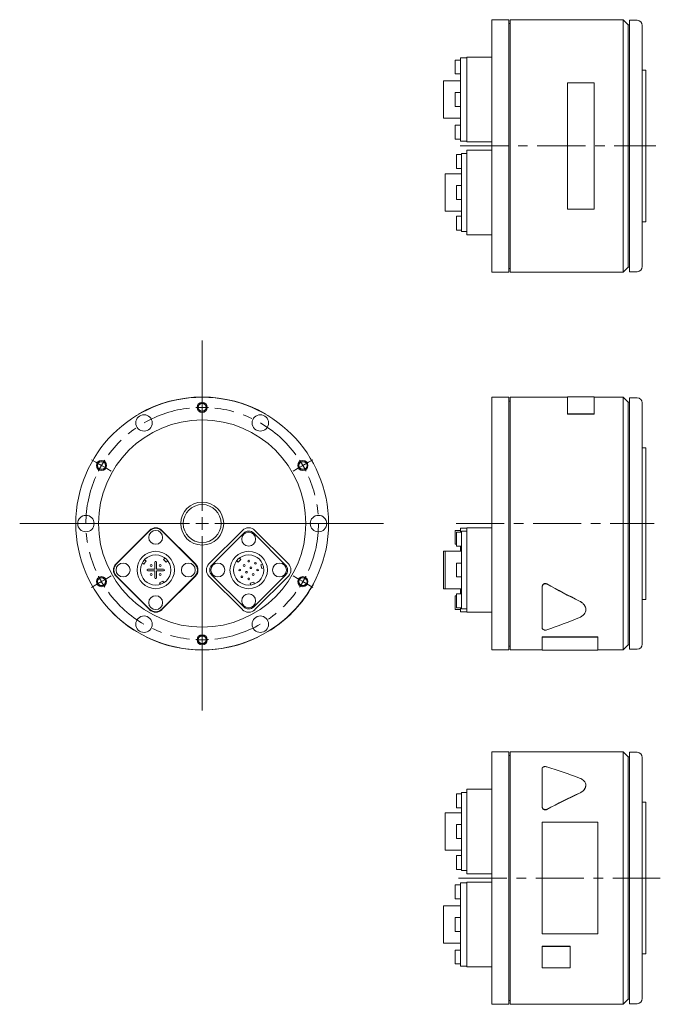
# Model space of a CAD drawing. Header units: millimetres. Extents: x 28 to 566, y 30 to 425.
# Tile 1 of 3: x 28 to 281, y 30 to 420. Entities that reach past the tile are written whole.
import ezdxf

# ---------------------------------------------------------------- set-up
doc = ezdxf.new("R2010")
doc.units = ezdxf.units.MM
doc.header["$LTSCALE"] = 1.5
doc.linetypes.add('CENTERX2', pattern=[20.32, 12.7, -2.54, 2.54, -2.54])

# ---------------------------------------------------------------- blocks, each defined once
blk = doc.blocks.new('SW_CENTERMARKSYMBOL_2')
at = {"color": 6, "linetype": 'Continuous', "lineweight": 0}
for p, q in [((0, 5), (0, 72.4)), ((-5, 0), (-72.18, 0)), ((0, 0), (-2.5, 0)), ((0, 0), (0, 2.5)), ((0, 0), (0, -2.5)), ((0, 0), (2.5, 0)), ((5, 0), (71.7, 0)), ((0, -5), (0, -73.95))]:
    blk.add_line(p, q, dxfattribs=at)
blk = doc.blocks.new('SW_CENTERMARKSYMBOL_3')
at = {"color": 6, "linetype": 'CENTERX2', "lineweight": 0}
for p, q in [((-42, -21.75), (-43.73, -20.75)), ((-39.84, -23), (-42, -21.75)), ((-39.84, -23), (-37.67, -24.25)), ((39.84, -23), (37.67, -24.25)), ((39.84, -23), (42, -21.75)), ((42, -21.75), (43.73, -20.75)), ((-37.67, -24.25), (-35.94, -25.25)), ((37.67, -24.25), (35.94, -25.25)), ((-39.84, -69), (-42, -70.25)), ((-39.84, -69), (-37.67, -67.75)), ((-37.67, -67.75), (-35.94, -66.75)), ((37.67, -67.75), (35.94, -66.75)), ((39.84, -69), (37.67, -67.75)), ((39.84, -69), (42, -70.25)), ((-42, -70.25), (-43.73, -71.25)), ((42, -70.25), (43.73, -71.25))]:
    blk.add_line(p, q, dxfattribs=at)
for start, end in [(90, 93.1139), (86.8861, 90), (96.2278, 143.7722), (36.2278, 83.7722), (150, 153.1139), (146.8861, 150), (30, 33.1139), (26.8861, 30), (156.2278, 203.7722), (336.2278, 23.7722), (206.8861, 210), (210, 213.1139), (326.8861, 330), (330, 333.1139), (216.2278, 263.7722), (276.2278, 323.7722), (266.8861, 270), (270, 273.1139)]:
    blk.add_arc((0, -46), 46, start, end, dxfattribs=at)

msp = doc.modelspace()

# ---------------------------------------------------------------- linework, layer by layer
at = {"color": 7, "linetype": 'Continuous', "lineweight": 15}
for p, q in [((221.12, 419.68), (214.32, 419.68)), ((214.32, 319.68), (214.32, 419.68)), ((221.12, 319.68), (221.12, 419.68)), ((221.62, 418.18), (221.12, 418.18)), ((266.32, 419.68), (221.62, 419.68)), ((221.62, 319.68), (221.62, 419.68)), ((268.32, 417.68), (266.32, 419.68)), ((266.32, 319.68), (266.32, 419.68)), ((268.82, 417.68), (268.32, 417.68)), ((268.32, 321.68), (268.32, 417.68)), ((271.82, 419.43), (268.82, 419.43)), ((268.82, 319.93), (268.82, 419.43)), ((273.82, 417.43), (273.82, 321.93)), ((201.92, 403.72), (199.92, 403.72)), ((199.92, 398.22), (199.92, 403.72)), ((204.42, 404.57), (201.92, 404.57)), ((201.92, 403.55), (201.92, 404.57)), ((201.92, 390.53), (201.92, 403.55)), ((214.32, 404.78), (204.42, 404.78)), ((204.42, 403.76), (204.42, 404.78)), ((204.42, 390.53), (204.42, 403.76)), ((199.92, 398.22), (201.92, 398.22)), ((275.32, 399.68), (273.82, 399.68)), ((275.32, 339.68), (275.32, 399.68)), ((201.92, 395.46), (195.22, 395.46)), ((195.22, 380.66), (195.22, 395.46)), ((244.32, 394.73), (244.32, 344.63)), ((254.82, 394.73), (244.32, 394.73)), ((254.82, 344.63), (254.82, 394.73)), ((201.92, 390.81), (199.92, 390.81)), ((199.92, 385.31), (199.92, 390.81)), ((201.92, 385.59), (201.92, 390.53)), ((204.42, 385.59), (204.42, 390.53)), ((199.92, 385.31), (201.92, 385.31)), ((201.92, 372.57), (201.92, 385.59)), ((204.42, 372.36), (204.42, 385.59)), ((195.22, 380.66), (201.92, 380.66)), ((201.92, 377.9), (199.92, 377.9)), ((199.92, 372.4), (199.92, 377.9)), ((199.92, 372.4), (201.92, 372.4)), ((201.92, 371.55), (201.92, 372.57)), ((201.92, 371.55), (204.42, 371.55)), ((204.42, 371.34), (204.42, 372.36)), ((204.42, 371.34), (214.32, 371.34)), ((204.42, 366.68), (202.42, 366.68)), ((202.42, 365.86), (202.42, 366.68)), ((214.32, 368.01), (204.42, 368.01)), ((204.42, 366.99), (204.42, 368.01)), ((204.42, 353.77), (204.42, 366.99)), ((202.42, 366.25), (200.42, 366.25)), ((200.42, 360.75), (200.42, 366.25)), ((202.42, 353.27), (202.42, 365.86)), ((202.42, 358.69), (195.87, 358.69)), ((195.87, 343.89), (195.87, 358.69)), ((200.42, 360.75), (202.42, 360.75)), ((202.42, 354.04), (200.42, 354.04)), ((200.42, 348.54), (200.42, 354.04)), ((202.42, 349.31), (202.42, 353.27)), ((204.42, 348.82), (204.42, 353.77)), ((200.42, 348.54), (202.42, 348.54)), ((202.42, 336.72), (202.42, 349.31)), ((204.42, 335.59), (204.42, 348.82)), ((195.87, 343.89), (202.42, 343.89)), ((244.32, 344.63), (254.82, 344.63)), ((202.42, 341.84), (200.42, 341.84)), ((200.42, 336.34), (200.42, 341.84)), ((273.82, 339.68), (275.32, 339.68)), ((200.42, 336.34), (202.42, 336.34)), ((202.42, 335.9), (202.42, 336.72)), ((202.42, 335.9), (204.42, 335.9)), ((204.42, 334.57), (204.42, 335.59)), ((204.42, 334.57), (214.32, 334.57)), ((214.32, 319.68), (221.12, 319.68)), ((221.12, 321.18), (221.62, 321.18)), ((221.62, 319.68), (266.32, 319.68)), ((266.32, 319.68), (268.32, 321.68)), ((268.32, 321.68), (268.82, 321.68)), ((268.82, 319.93), (271.82, 319.93)), ((221.12, 270.23), (214.32, 270.23)), ((214.32, 220.23), (214.32, 270.23)), ((221.12, 220.23), (221.12, 270.23)), ((244.32, 270.23), (221.62, 270.23)), ((221.62, 220.23), (221.62, 270.23)), ((254.82, 270.33), (244.32, 270.33)), ((244.32, 270.33), (244.32, 263.62)), ((254.82, 263.62), (254.82, 270.33)), ((266.32, 270.23), (254.82, 270.23)), ((268.32, 268.23), (266.32, 270.23)), ((266.32, 220.23), (266.32, 270.23)), ((271.82, 269.98), (268.82, 269.98)), ((268.82, 220.23), (268.82, 269.98)), ((221.62, 268.73), (221.12, 268.73)), ((268.82, 268.23), (268.32, 268.23)), ((268.32, 220.23), (268.32, 268.23)), ((273.82, 267.98), (273.82, 172.48)), ((74.79, 263.53), (74.74, 263.62)), ((124.79, 263.53), (124.84, 263.62)), ((244.32, 263.62), (254.82, 263.62)), ((244.32, 263.53), (244.32, 263.62)), ((244.32, 263.53), (254.82, 263.53)), ((254.82, 263.53), (254.82, 263.62)), ((275.32, 250.23), (273.82, 250.23)), ((275.32, 220.23), (275.32, 250.23)), ((204.42, 218.35), (201.92, 218.35)), ((201.92, 217.33), (201.92, 218.35)), ((214.32, 218.57), (204.42, 218.57)), ((204.42, 217.54), (204.42, 218.57)), ((214.32, 170.23), (214.32, 220.23)), ((221.12, 170.23), (221.12, 220.23)), ((221.62, 170.23), (221.62, 220.23)), ((266.32, 170.23), (266.32, 220.23)), ((268.32, 172.23), (268.32, 220.23)), ((268.82, 170.48), (268.82, 220.23)), ((275.32, 190.23), (275.32, 220.23)), ((78.93, 217.54), (65.71, 204.32)), ((78.93, 217.33), (65.92, 204.32)), ((97.1, 204.32), (83.88, 217.54)), ((96.89, 204.32), (83.88, 217.33)), ((115.7, 217.54), (102.48, 204.32)), ((116.2, 216.41), (103.61, 203.82)), ((132.74, 203.82), (120.16, 216.41)), ((133.87, 204.32), (120.65, 217.54)), ((201.92, 217.51), (199.92, 217.51)), ((199.92, 214.76), (199.92, 217.51)), ((199.92, 212.01), (199.92, 214.76)), ((202.42, 216.8), (200.42, 216.8)), ((200.42, 214.05), (200.42, 216.8)), ((201.92, 216.8), (201.92, 217.33)), ((204.42, 217.23), (202.42, 217.23)), ((202.42, 216.41), (202.42, 217.23)), ((202.42, 203.82), (202.42, 216.41)), ((204.42, 204.32), (204.42, 217.54)), ((199.92, 212.01), (200.42, 212.01)), ((200.42, 211.3), (200.42, 214.05)), ((200.42, 211.3), (202.42, 211.3)), ((201.92, 209.24), (201.92, 211.3)), ((85.09, 206.58), (84.55, 206.05)), ((115.03, 206.05), (114.5, 206.58)), ((195.87, 209.24), (195.22, 209.24)), ((195.22, 201.84), (195.22, 209.24)), ((202.42, 209.24), (195.87, 209.24)), ((195.87, 201.84), (195.87, 209.24)), ((76.1, 204.64), (76.72, 204.21)), ((76.72, 204.21), (77.58, 205.44)), ((77.58, 205.44), (76.96, 205.87)), ((81.11, 204.95), (81.11, 202.14)), ((81.71, 202.14), (81.71, 204.95)), ((84.55, 206.05), (85.61, 204.99)), ((85.61, 204.99), (86.15, 205.52)), ((113.44, 205.52), (113.97, 204.99)), ((113.97, 204.99), (115.03, 206.05)), ((123.73, 204.11), (123, 203.91)), ((123, 203.91), (123.39, 202.46)), ((202.42, 204.59), (200.42, 204.59)), ((200.42, 201.84), (200.42, 204.59)), ((202.42, 199.86), (202.42, 203.82)), ((204.42, 199.37), (204.42, 204.32)), ((65.71, 199.37), (78.93, 186.15)), ((65.92, 199.37), (78.93, 186.36)), ((81.11, 202.14), (78.29, 202.14)), ((78.29, 201.54), (81.11, 201.54)), ((81.11, 201.54), (81.11, 198.73)), ((84.52, 202.14), (81.71, 202.14)), ((81.71, 201.54), (84.52, 201.54)), ((81.71, 198.73), (81.71, 201.54)), ((83.88, 186.36), (96.89, 199.37)), ((83.88, 186.15), (97.1, 199.37)), ((102.48, 199.37), (115.7, 186.15)), ((103.61, 199.86), (116.2, 187.28)), ((120.16, 187.28), (132.74, 199.86)), ((120.65, 186.15), (133.87, 199.37)), ((123.39, 202.46), (124.12, 202.66)), ((195.22, 194.44), (195.22, 201.84)), ((195.87, 194.44), (195.87, 201.84)), ((200.42, 199.09), (200.42, 201.84)), ((200.42, 199.09), (202.42, 199.09)), ((202.42, 187.28), (202.42, 199.86)), ((204.42, 186.15), (204.42, 199.37)), ((84.28, 197.45), (82.92, 196.81)), ((82.92, 196.81), (83.24, 196.13)), ((84.6, 196.77), (84.28, 197.45)), ((120.25, 197.01), (118.8, 196.63)), ((118.8, 196.63), (118.99, 195.9)), ((120.44, 196.29), (120.25, 197.01)), ((143.88, 196.43), (143.79, 196.48)), ((234.32, 195.4), (234.32, 195.35)), ((234.32, 178.74), (234.32, 195.35)), ((195.22, 194.44), (195.87, 194.44)), ((195.87, 194.44), (202.42, 194.44)), ((200.42, 191.68), (199.92, 191.68)), ((199.92, 188.93), (199.92, 191.68)), ((202.42, 192.39), (200.42, 192.39)), ((200.42, 189.64), (200.42, 192.39)), ((201.92, 192.39), (201.92, 194.44)), ((199.92, 186.18), (199.92, 188.93)), ((200.42, 186.89), (200.42, 189.64)), ((202.42, 186.46), (202.42, 187.28)), ((273.82, 190.23), (275.32, 190.23)), ((64.21, 185.1), (64.13, 185.03)), ((199.92, 186.18), (201.92, 186.18)), ((200.42, 186.89), (202.42, 186.89)), ((201.92, 186.36), (201.92, 186.89)), ((201.92, 185.33), (201.92, 186.36)), ((201.92, 185.33), (204.42, 185.33)), ((202.42, 186.46), (204.42, 186.46)), ((204.42, 185.12), (204.42, 186.15)), ((204.42, 185.12), (214.32, 185.12)), ((251.52, 186.16), (251.52, 186.23)), ((72.75, 178.17), (72.69, 178.09)), ((126.79, 178.15), (126.84, 178.06)), ((77.79, 175.33), (77.75, 175.24)), ((121.79, 175.33), (121.83, 175.24)), ((221.12, 171.73), (221.62, 171.73)), ((234.32, 175.33), (256.32, 175.33)), ((234.32, 175.33), (234.32, 175.24)), ((234.32, 175.24), (256.32, 175.24)), ((234.32, 170.13), (234.32, 175.24)), ((256.32, 175.33), (256.32, 175.24)), ((256.32, 175.24), (256.32, 170.13)), ((266.32, 170.23), (268.32, 172.23)), ((268.32, 172.23), (268.82, 172.23)), ((214.32, 170.23), (221.12, 170.23)), ((221.62, 170.23), (234.32, 170.23)), ((234.32, 170.13), (256.32, 170.13)), ((256.32, 170.23), (266.32, 170.23)), ((268.82, 170.48), (271.82, 170.48)), ((221.12, 129.93), (214.32, 129.93)), ((214.32, 29.93), (214.32, 129.93)), ((221.12, 29.93), (221.12, 129.93)), ((266.32, 129.93), (221.62, 129.93)), ((221.62, 29.93), (221.62, 129.93)), ((268.32, 127.93), (266.32, 129.93)), ((266.32, 29.93), (266.32, 129.93)), ((271.82, 129.68), (268.82, 129.68)), ((268.82, 30.18), (268.82, 129.68)), ((221.62, 128.43), (221.12, 128.43)), ((268.82, 127.93), (268.32, 127.93)), ((268.32, 31.93), (268.32, 127.93)), ((273.82, 127.68), (273.82, 32.18)), ((234.32, 108.02), (234.32, 123.42)), ((202.42, 113.27), (200.42, 113.27)), ((200.42, 107.77), (200.42, 113.27)), ((204.42, 113.71), (202.42, 113.71)), ((202.42, 112.89), (202.42, 113.71)), ((214.32, 115.04), (204.42, 115.04)), ((204.42, 114.02), (204.42, 115.04)), ((204.42, 100.79), (204.42, 114.02)), ((251.52, 116.6), (251.52, 116.67)), ((202.42, 100.3), (202.42, 112.89)), ((275.32, 109.93), (273.82, 109.93)), ((275.32, 49.93), (275.32, 109.93)), ((202.42, 105.72), (195.87, 105.72)), ((195.87, 90.92), (195.87, 105.72)), ((200.42, 107.77), (202.42, 107.77)), ((234.32, 107.97), (234.32, 108.02)), ((234.32, 101.98), (256.32, 101.98)), ((234.32, 57.89), (234.32, 101.98)), ((256.32, 101.98), (256.32, 57.89)), ((202.42, 101.07), (200.42, 101.07)), ((200.42, 95.57), (200.42, 101.07)), ((202.42, 96.34), (202.42, 100.3)), ((204.42, 95.84), (204.42, 100.79)), ((200.42, 95.57), (202.42, 95.57)), ((202.42, 83.75), (202.42, 96.34)), ((204.42, 82.62), (204.42, 95.84)), ((195.87, 90.92), (202.42, 90.92)), ((202.42, 88.86), (200.42, 88.86)), ((200.42, 83.36), (200.42, 88.86)), ((200.42, 83.36), (202.42, 83.36)), ((202.42, 82.93), (202.42, 83.75)), ((202.42, 82.93), (204.42, 82.93)), ((204.42, 81.6), (204.42, 82.62)), ((204.42, 78.06), (201.92, 78.06)), ((201.92, 77.04), (201.92, 78.06)), ((204.42, 81.6), (214.32, 81.6)), ((214.32, 78.27), (204.42, 78.27)), ((204.42, 77.25), (204.42, 78.27)), ((201.92, 77.21), (199.92, 77.21)), ((199.92, 71.71), (199.92, 77.21)), ((201.92, 64.02), (201.92, 77.04)), ((204.42, 64.02), (204.42, 77.25)), ((199.92, 71.71), (201.92, 71.71)), ((201.92, 68.95), (195.22, 68.95)), ((195.22, 54.15), (195.22, 68.95)), ((201.92, 64.3), (199.92, 64.3)), ((199.92, 58.8), (199.92, 64.3)), ((201.92, 59.07), (201.92, 64.02)), ((204.42, 59.07), (204.42, 64.02)), ((199.92, 58.8), (201.92, 58.8)), ((201.92, 46.06), (201.92, 59.07)), ((204.42, 45.85), (204.42, 59.07)), ((256.32, 57.89), (234.32, 57.89)), ((195.22, 54.15), (201.92, 54.15)), ((201.92, 51.39), (199.92, 51.39)), ((199.92, 45.89), (199.92, 51.39)), ((234.32, 52.93), (245.32, 52.93)), ((234.32, 52.93), (234.32, 52.88)), ((234.32, 52.88), (245.32, 52.88)), ((234.32, 44.31), (234.32, 52.88)), ((245.32, 52.93), (245.32, 52.88)), ((245.32, 52.88), (245.32, 44.31)), ((273.82, 49.93), (275.32, 49.93)), ((199.92, 45.89), (201.92, 45.89)), ((201.92, 45.04), (201.92, 46.06)), ((201.92, 45.04), (204.42, 45.04)), ((204.42, 44.83), (204.42, 45.85)), ((204.42, 44.83), (214.32, 44.83)), ((245.32, 44.31), (234.32, 44.31)), ((221.12, 31.43), (221.62, 31.43)), ((266.32, 29.93), (268.32, 31.93)), ((268.32, 31.93), (268.82, 31.93)), ((214.32, 29.93), (221.12, 29.93)), ((221.62, 29.93), (266.32, 29.93)), ((268.82, 30.18), (271.82, 30.18))]:
    msp.add_line(p, q, dxfattribs=at)
at = {"color": 6, "linetype": 'CENTERX2', "lineweight": 0}
for p, q in [((201.85, 369.68), (279.19, 369.68)), ((200.22, 220.23), (278.52, 220.23)), ((201.23, 79.93), (280.99, 79.93))]:
    msp.add_line(p, q, dxfattribs=at)
at = {"color": 7, "linetype": 'Continuous', "lineweight": 15}
for centre, radius in [((99.79, 220.23), 50), ((99.79, 220.23), 41), ((76.79, 260.07), 3.25), ((122.79, 260.07), 3.25), ((99.79, 220.23), 8.5), ((99.79, 220.23), 7.5), ((53.79, 220.23), 3.25), ((145.79, 220.23), 3.25), ((81.41, 214.76), 2.75), ((118.18, 214.05), 2.75), ((81.41, 201.84), 7.4), ((81.41, 201.84), 6), ((118.18, 201.84), 7.4), ((118.18, 201.84), 6), ((68.49, 201.84), 2.75), ((79.64, 203.61), 0.4), ((83.17, 203.61), 0.4), ((94.32, 201.84), 2.75), ((105.97, 201.84), 2.75), ((116.41, 203.61), 0.35), ((118.18, 205.38), 0.35), ((119.06, 202.73), 0.35), ((120.83, 204.5), 0.35), ((130.38, 201.84), 2.75), ((79.64, 200.08), 0.4), ((83.17, 200.08), 0.4), ((114.64, 201.84), 0.35), ((115.52, 199.19), 0.35), ((117.29, 200.96), 0.35), ((119.94, 200.08), 0.35), ((121.71, 201.84), 0.35), ((118.18, 198.31), 0.35), ((81.41, 188.93), 2.75), ((118.18, 189.64), 2.75), ((76.79, 180.39), 3.25), ((122.79, 180.39), 3.25)]:
    msp.add_circle(centre, radius, dxfattribs=at)
at = {"color": 6, "linetype": 'Continuous', "lineweight": 15}
for centre in [(99.79, 266.23), (59.95, 243.23), (139.63, 243.23), (59.95, 197.23), (139.63, 197.23), (99.79, 174.23)]:
    msp.add_circle(centre, 2, dxfattribs=at)
for centre in [(99.79, 266.23), (59.95, 243.23), (139.63, 243.23), (59.95, 197.23), (139.63, 197.23), (99.79, 174.23)]:
    msp.add_circle(centre, 1.62)
at = {"color": 7, "linetype": 'Continuous', "lineweight": 15}
for centre, radius, start, end in [((271.82, 417.43), 2, 0, 90), ((271.82, 321.93), 2, 270, 0), ((99.79, 220.23), 50.1, 60, 120), ((271.82, 267.98), 2, 0, 90), ((81.41, 215.07), 3.5, 45, 135), ((81.41, 214.85), 3.5, 45, 135), ((118.18, 215.07), 3.5, 45, 135), ((118.18, 214.43), 2.8, 45, 135), ((68.18, 201.84), 3.5, 135, 225), ((68.4, 201.84), 3.5, 135, 225), ((81.41, 204.95), 0.3, 0, 180), ((94.42, 201.84), 3.5, 315, 45), ((94.63, 201.84), 3.5, 315, 45), ((104.95, 201.84), 3.5, 135, 225), ((105.59, 201.84), 2.8, 135, 225), ((130.76, 201.84), 2.8, 315, 45), ((131.4, 201.84), 3.5, 315, 45), ((78.29, 201.84), 0.3, 90, 270), ((84.52, 201.84), 0.3, 270, 90), ((81.41, 198.73), 0.3, 180, 0), ((99.79, 220.23), 50.1, 304.0995, 330.2229), ((118.18, 189.26), 2.8, 225, 315), ((99.79, 220.23), 50.1, 224.6257, 237.2563), ((81.41, 188.83), 3.5, 225, 315), ((81.41, 188.62), 3.5, 225, 315), ((118.18, 188.62), 3.5, 225, 315), ((99.79, 220.23), 50.1, 243.8961, 296.1039), ((271.82, 172.48), 2, 270, 0), ((271.82, 127.68), 2, 0, 90), ((271.82, 32.18), 2, 270, 0)]:
    msp.add_arc(centre, radius, start, end, dxfattribs=at)
for centre, major_axis, ratio, start_param, end_param in [((256.14, 220.23), (79.86, -42.06), 0.338518, 4.639839, 4.801895), ((256.14, 220.23), (79.85, -42.16), 0.338901, 4.64047, 4.802526), ((256.14, 220.23), (79.85, 42.16), 0.338901, 4.286317, 4.448373), ((256.14, 79.93), (79.71, -40.29), 0.373584, 1.844372, 2.006428), ((256.14, 79.93), (79.71, 40.29), 0.373584, 1.4711, 1.633156), ((256.14, 79.93), (79.72, 40.19), 0.373141, 1.471798, 1.633854)]:
    msp.add_ellipse(centre, major_axis=major_axis, ratio=ratio, start_param=start_param, end_param=end_param, dxfattribs=at)
for points, knots in [([(143.28, 195.35), (143.33, 195.44), (143.44, 195.63), (143.58, 195.89), (143.71, 196.12), (143.8, 196.3), (143.87, 196.41), (143.87, 196.42), (143.88, 196.43)], [0, 0, 0, 0, 0.168374, 0.337063, 0.505682, 0.673847, 0.841801, 1, 1, 1, 1]), ([(236.15, 196.31), (236.12, 196.33), (236.06, 196.36), (235.96, 196.4), (235.84, 196.44), (235.7, 196.47), (235.49, 196.48), (235.22, 196.46), (234.92, 196.34), (234.66, 196.17), (234.5, 195.98), (234.41, 195.81), (234.36, 195.67), (234.33, 195.54), (234.32, 195.44), (234.32, 195.4)], [0, 0, 0, 0, 0.042038, 0.083846, 0.125776, 0.188389, 0.250822, 0.375373, 0.500091, 0.62494, 0.749832, 0.812302, 0.874897, 0.937445, 1, 1, 1, 1]), ([(234.32, 195.35), (234.32, 195.44), (234.34, 195.53), (234.39, 195.72), (234.43, 195.8), (234.54, 195.97), (234.6, 196.04), (234.75, 196.18), (234.83, 196.24), (235.02, 196.33), (235.12, 196.37), (235.33, 196.42), (235.43, 196.43), (235.76, 196.43), (235.97, 196.37), (236.15, 196.27)], [0, 0, 0, 0, 0.125, 0.125, 0.25, 0.25, 0.375, 0.375, 0.5, 0.5, 0.625, 0.625, 0.75, 0.75, 1, 1, 1, 1]), ([(249.1, 189.54), (249.45, 189.34), (250.15, 188.94), (250.93, 188.11), (251.39, 187.2), (251.57, 186.54), (251.52, 186.23), (251.52, 186.23)], [0, 0, 0, 0, 0.249945, 0.499964, 0.749978, 0.99998, 1, 1, 1, 1]), ([(249.1, 189.48), (249.47, 189.3), (249.8, 189.09), (250.41, 188.6), (250.66, 188.33), (251.09, 187.74), (251.25, 187.43), (251.47, 186.8), (251.52, 186.48), (251.52, 185.84), (251.47, 185.53), (251.25, 184.93), (251.09, 184.64), (250.77, 184.24), (250.65, 184.12), (250.39, 183.88), (250.25, 183.76), (249.8, 183.44), (249.47, 183.26), (249.1, 183.1)], [0, 0, 0, 0, 0.125, 0.125, 0.25, 0.25, 0.375, 0.375, 0.5, 0.5, 0.625, 0.625, 0.75, 0.75, 0.8125, 0.8125, 0.875, 0.875, 1, 1, 1, 1]), ([(126.85, 178.06), (126.85, 178.07), (126.86, 178.07), (126.97, 178.14), (127.14, 178.25), (127.36, 178.39), (127.61, 178.56), (127.79, 178.68), (127.88, 178.74)], [0, 0, 0, 0, 0.157247, 0.325625, 0.493937, 0.662124, 0.830647, 1, 1, 1, 1]), ([(236.15, 178.16), (235.97, 178.1), (235.76, 178.06), (235.44, 178.06), (235.33, 178.07), (235.12, 178.1), (235.02, 178.12), (234.74, 178.21), (234.59, 178.29), (234.43, 178.45), (234.39, 178.5), (234.34, 178.62), (234.32, 178.68), (234.32, 178.74)], [0, 0, 0, 0, 0.25, 0.25, 0.375, 0.375, 0.5, 0.5, 0.75, 0.75, 0.875, 0.875, 1, 1, 1, 1]), ([(234.32, 123.42), (234.32, 123.47), (234.34, 123.53), (234.39, 123.63), (234.43, 123.68), (234.54, 123.77), (234.6, 123.81), (234.75, 123.89), (234.83, 123.92), (235.02, 123.97), (235.12, 123.99), (235.33, 124.02), (235.43, 124.02), (235.76, 124.02), (235.97, 123.99), (236.15, 123.93)], [0, 0, 0, 0, 0.125, 0.125, 0.25, 0.25, 0.375, 0.375, 0.5, 0.5, 0.625, 0.625, 0.75, 0.75, 1, 1, 1, 1]), ([(249.1, 119.49), (249.47, 119.35), (249.8, 119.18), (250.41, 118.79), (250.66, 118.57), (251.09, 118.07), (251.25, 117.81), (251.47, 117.25), (251.52, 116.97), (251.52, 116.37), (251.47, 116.08), (251.25, 115.49), (251.09, 115.2), (250.77, 114.79), (250.65, 114.66), (250.39, 114.41), (250.25, 114.29), (249.8, 113.94), (249.47, 113.74), (249.1, 113.57)], [0, 0, 0, 0, 0.125, 0.125, 0.25, 0.25, 0.375, 0.375, 0.5, 0.5, 0.625, 0.625, 0.75, 0.75, 0.8125, 0.8125, 0.875, 0.875, 1, 1, 1, 1]), ([(251.52, 116.6), (251.49, 116.3), (251.43, 115.71), (250.92, 114.85), (250.15, 114.07), (249.45, 113.7), (249.1, 113.51)], [0, 0, 0, 0, 0.249972, 0.499975, 0.749984, 1, 1, 1, 1]), ([(236.15, 107.14), (235.97, 107.05), (235.76, 106.99), (235.44, 106.99), (235.33, 107), (235.12, 107.04), (235.02, 107.08), (234.74, 107.22), (234.59, 107.35), (234.43, 107.59), (234.39, 107.67), (234.34, 107.84), (234.32, 107.93), (234.32, 108.02)], [0, 0, 0, 0, 0.25, 0.25, 0.375, 0.375, 0.5, 0.5, 0.75, 0.75, 0.875, 0.875, 1, 1, 1, 1]), ([(234.32, 107.97), (234.32, 107.94), (234.33, 107.88), (234.34, 107.79), (234.37, 107.69), (234.41, 107.57), (234.5, 107.41), (234.67, 107.23), (234.92, 107.06), (235.22, 106.96), (235.49, 106.93), (235.7, 106.94), (235.86, 106.97), (236.01, 107.02), (236.11, 107.07), (236.15, 107.09)], [0, 0, 0, 0, 0.041971, 0.083785, 0.125747, 0.18834, 0.250805, 0.375246, 0.499981, 0.624832, 0.749615, 0.812006, 0.874564, 0.937219, 1, 1, 1, 1])]:
    msp.add_open_spline(points, degree=3, knots=knots, dxfattribs=at)

# ---------------------------------------------------------------- block references
at = {"color": 7, "linetype": 'Continuous', "lineweight": 0}
msp.add_blockref('SW_CENTERMARKSYMBOL_2', (99.79, 220.23), dxfattribs=at)
at = {"color": 7, "linetype": 'CENTERX2', "lineweight": 0}
msp.add_blockref('SW_CENTERMARKSYMBOL_3', (99.79, 266.23), dxfattribs=at)

doc.saveas('drawing.dxf')
